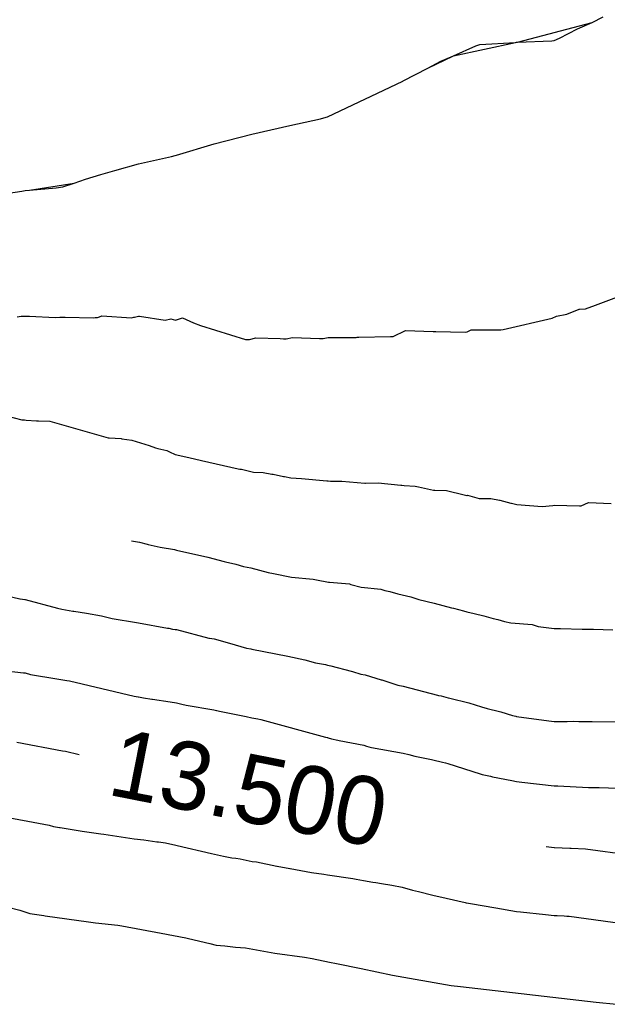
# Model space of a CAD drawing. Extents: x 158343 to 162498, y 431347 to 434500.
# Tile 135 of 220: x 159667 to 159682, y 433988 to 434014. Entities that reach past the tile are written whole.
import ezdxf

# ---------------------------------------------------------------- set-up
doc = ezdxf.new("R2010")
doc.units = 0
doc.header["$LTSCALE"] = 10
doc.header["$MEASUREMENT"] = 0
doc.layers.add('000_arcering', color=8, linetype='CONTINUOUS')
doc.layers.add('def. con-hoogtelijn (index)', color=8, linetype='CONTINUOUS')
doc.styles.add('Style-WORKING', font='WORKING.shx')

# ---------------------------------------------------------------- blocks, each defined once
blk = doc.blocks.new('bestaande hoogtelijnen')
at = {"layer": 'def. con-hoogtelijn (index)'}
for p, q in [((14.008, -52.427), (14.305, -52.278)), ((14.008, -52.427), (14.305, -52.278)), ((12.039, -52.95), (14.008, -52.427)), ((12.039, -52.95), (14.008, -52.427)), ((13.146, -52.843), (13.623, -52.596)), ((13.146, -52.843), (13.623, -52.596)), ((13.623, -52.596), (14.008, -52.427)), ((13.623, -52.596), (14.008, -52.427)), ((13.008, -52.911), (13.146, -52.843)), ((13.008, -52.911), (13.146, -52.843)), ((10.343, -53.316), (11.983, -52.957)), ((10.343, -53.316), (11.983, -52.957)), ((10.343, -53.316), (10.937, -53.052)), ((10.343, -53.316), (10.937, -53.052)), ((10.937, -53.052), (11.008, -53.021)), ((10.937, -53.052), (11.008, -53.021)), ((11.008, -53.021), (11.043, -53.017)), ((11.008, -53.021), (11.043, -53.017)), ((11.043, -53.017), (11.983, -52.957)), ((11.043, -53.017), (11.983, -52.957)), ((11.983, -52.957), (12.039, -52.95)), ((11.983, -52.957), (12.039, -52.95)), ((11.983, -52.957), (12.008, -52.953)), ((11.983, -52.957), (12.008, -52.953)), ((12.008, -52.953), (12.039, -52.95)), ((12.008, -52.953), (12.039, -52.95)), ((12.039, -52.95), (12.945, -52.918)), ((12.039, -52.95), (12.945, -52.918)), ((12.945, -52.918), (13.008, -52.911)), ((12.945, -52.918), (13.008, -52.911)), ((9.665, -53.638), (10.343, -53.316)), ((9.665, -53.638), (10.343, -53.316)), ((10.008, -53.457), (10.343, -53.316)), ((10.008, -53.457), (10.343, -53.316)), ((9.008, -53.976), (9.665, -53.638)), ((9.008, -53.976), (9.665, -53.638)), ((9.665, -53.638), (10.008, -53.457)), ((9.665, -53.638), (10.008, -53.457)), ((7.008, -54.928), (8.997, -53.981)), ((7.008, -54.928), (8.997, -53.981)), ((8.997, -53.981), (9.008, -53.976)), ((8.997, -53.981), (9.008, -53.976)), ((6.008, -55.157), (6.818, -54.981)), ((6.008, -55.157), (6.818, -54.981)), ((6.818, -54.981), (7.008, -54.928)), ((6.818, -54.981), (7.008, -54.928)), ((6.818, -54.981), (6.968, -54.941)), ((6.818, -54.981), (6.968, -54.941)), ((6.968, -54.941), (7.008, -54.928)), ((6.968, -54.941), (7.008, -54.928)), ((5.008, -55.383), (6.008, -55.157)), ((5.008, -55.383), (6.008, -55.157)), ((4.008, -55.645), (5.008, -55.383)), ((4.008, -55.645), (5.008, -55.383)), ((3.008, -55.945), (4.008, -55.645)), ((3.008, -55.945), (4.008, -55.645)), ((2.008, -56.176), (2.877, -55.981)), ((2.008, -56.176), (2.877, -55.981)), ((2.877, -55.981), (2.98, -55.953)), ((2.877, -55.981), (2.98, -55.953)), ((2.98, -55.953), (3.008, -55.945)), ((2.98, -55.953), (3.008, -55.945)), ((1.377, -56.35), (2.008, -56.176)), ((1.377, -56.35), (2.008, -56.176)), ((0.606, -56.58), (1.008, -56.455)), ((0.606, -56.58), (1.008, -56.455)), ((1.008, -56.455), (1.377, -56.35)), ((1.008, -56.455), (1.377, -56.35)), ((-0.877, -56.866), (0.305, -56.685)), ((-0.877, -56.866), (0.305, -56.685)), ((-0.877, -56.866), (-0.168, -56.805)), ((-0.877, -56.866), (-0.168, -56.805)), ((-0.168, -56.805), (0.008, -56.782)), ((-0.168, -56.805), (0.008, -56.782)), ((0.008, -56.782), (0.305, -56.685)), ((0.008, -56.782), (0.305, -56.685)), ((0.305, -56.685), (0.606, -56.58)), ((0.305, -56.685), (0.606, -56.58)), ((-1.685, -56.981), (-1.079, -56.894)), ((-1.685, -56.981), (-1.079, -56.894)), ((-1.079, -56.894), (-0.992, -56.88)), ((-1.079, -56.894), (-0.992, -56.88)), ((-0.992, -56.88), (-0.877, -56.866)), ((-0.992, -56.88), (-0.877, -56.866)), ((13.831, -60.009), (14.103, -59.909)), ((13.831, -60.009), (14.103, -59.909)), ((13.831, -60.009), (14.103, -59.909)), ((14.103, -59.909), (14.664, -59.697)), ((14.103, -59.909), (14.664, -59.697)), ((14.103, -59.909), (14.664, -59.697)), ((0.97, -60.219), (1.037, -60.198)), ((0.97, -60.219), (1.037, -60.198)), ((0.97, -60.219), (1.037, -60.198)), ((1.037, -60.198), (1.824, -60.244)), ((1.037, -60.198), (1.824, -60.244)), ((1.037, -60.198), (1.824, -60.244)), ((1.903, -60.229), (2.008, -60.2)), ((1.903, -60.229), (2.008, -60.2)), ((1.903, -60.229), (2.008, -60.2)), ((2.008, -60.2), (2.033, -60.205)), ((2.008, -60.2), (2.033, -60.205)), ((2.008, -60.2), (2.033, -60.205)), ((13.067, -60.207), (13.341, -60.147)), ((13.067, -60.207), (13.341, -60.147)), ((13.067, -60.207), (13.341, -60.147)), ((13.341, -60.147), (13.671, -60.016)), ((13.341, -60.147), (13.671, -60.016)), ((13.341, -60.147), (13.671, -60.016)), ((13.671, -60.016), (13.68, -60.015)), ((13.671, -60.016), (13.68, -60.015)), ((13.671, -60.016), (13.68, -60.015)), ((13.68, -60.015), (13.831, -60.009)), ((13.68, -60.015), (13.831, -60.009)), ((13.68, -60.015), (13.831, -60.009)), ((-1.201, -60.221), (-1.1, -60.207)), ((-1.201, -60.221), (-1.1, -60.207)), ((-1.201, -60.221), (-1.1, -60.207)), ((-1.1, -60.207), (-1.006, -60.206)), ((-1.1, -60.207), (-1.006, -60.206)), ((-1.1, -60.207), (-1.006, -60.206)), ((-1.006, -60.206), (-0.914, -60.207)), ((-1.006, -60.206), (-0.914, -60.207)), ((-1.006, -60.206), (-0.914, -60.207)), ((-0.914, -60.207), (-0.899, -60.205)), ((-0.914, -60.207), (-0.899, -60.205)), ((-0.914, -60.207), (-0.899, -60.205)), ((-0.899, -60.205), (-0.88, -60.203)), ((-0.899, -60.205), (-0.88, -60.203)), ((-0.899, -60.205), (-0.88, -60.203)), ((-0.88, -60.203), (-0.195, -60.24)), ((-0.88, -60.203), (-0.195, -60.24)), ((-0.88, -60.203), (-0.195, -60.24)), ((-0.195, -60.24), (-0.077, -60.23)), ((-0.195, -60.24), (-0.077, -60.23)), ((-0.195, -60.24), (-0.077, -60.23)), ((-0.077, -60.23), (-0.021, -60.231)), ((-0.077, -60.23), (-0.021, -60.231)), ((-0.077, -60.23), (-0.021, -60.231)), ((-0.021, -60.231), (0.033, -60.231)), ((-0.021, -60.231), (0.033, -60.231)), ((-0.021, -60.231), (0.033, -60.231)), ((0.033, -60.231), (0.063, -60.227)), ((0.033, -60.231), (0.063, -60.227)), ((0.033, -60.231), (0.063, -60.227)), ((0.063, -60.227), (0.812, -60.252)), ((0.063, -60.227), (0.812, -60.252)), ((0.063, -60.227), (0.812, -60.252)), ((0.812, -60.252), (0.862, -60.236)), ((0.812, -60.252), (0.862, -60.236)), ((0.812, -60.252), (0.862, -60.236)), ((0.862, -60.236), (0.891, -60.236)), ((0.862, -60.236), (0.891, -60.236)), ((0.862, -60.236), (0.891, -60.236)), ((0.891, -60.236), (0.92, -60.236)), ((0.891, -60.236), (0.92, -60.236)), ((0.891, -60.236), (0.92, -60.236)), ((0.92, -60.236), (0.97, -60.219)), ((0.92, -60.236), (0.97, -60.219)), ((0.92, -60.236), (0.97, -60.219)), ((1.824, -60.244), (1.886, -60.226)), ((1.824, -60.244), (1.886, -60.226)), ((1.824, -60.244), (1.886, -60.226)), ((1.886, -60.226), (1.903, -60.229)), ((1.886, -60.226), (1.903, -60.229)), ((1.886, -60.226), (1.903, -60.229)), ((2.033, -60.205), (2.716, -60.306)), ((2.033, -60.205), (2.716, -60.306)), ((2.033, -60.205), (2.716, -60.306)), ((2.716, -60.306), (2.861, -60.273)), ((2.716, -60.306), (2.861, -60.273)), ((2.716, -60.306), (2.861, -60.273)), ((2.861, -60.273), (2.986, -60.306)), ((2.861, -60.273), (2.986, -60.306)), ((2.861, -60.273), (2.986, -60.306)), ((2.986, -60.306), (3.003, -60.301)), ((2.986, -60.306), (3.003, -60.301)), ((2.986, -60.306), (3.003, -60.301)), ((3.003, -60.301), (3.008, -60.3)), ((3.003, -60.301), (3.008, -60.3)), ((3.003, -60.301), (3.008, -60.3)), ((3.008, -60.3), (3.175, -60.25)), ((3.008, -60.3), (3.175, -60.25)), ((3.008, -60.3), (3.175, -60.25)), ((3.175, -60.25), (3.461, -60.378)), ((3.175, -60.25), (3.461, -60.378)), ((3.175, -60.25), (3.461, -60.378)), ((3.461, -60.378), (3.645, -60.454)), ((3.461, -60.378), (3.645, -60.454)), ((3.461, -60.378), (3.645, -60.454)), ((3.645, -60.454), (4.841, -60.82)), ((3.645, -60.454), (4.841, -60.82)), ((3.645, -60.454), (4.841, -60.82)), ((11.652, -60.557), (12.954, -60.261)), ((11.652, -60.557), (12.954, -60.261)), ((11.652, -60.557), (12.954, -60.261)), ((12.954, -60.261), (13.067, -60.207)), ((12.954, -60.261), (13.067, -60.207)), ((12.954, -60.261), (13.067, -60.207)), ((8.741, -60.74), (9.072, -60.582)), ((8.741, -60.74), (9.072, -60.582)), ((8.741, -60.74), (9.072, -60.582)), ((9.072, -60.582), (9.801, -60.609)), ((9.072, -60.582), (9.801, -60.609)), ((9.072, -60.582), (9.801, -60.609)), ((9.801, -60.609), (9.878, -60.609)), ((9.801, -60.609), (9.878, -60.609)), ((9.801, -60.609), (9.878, -60.609)), ((9.878, -60.609), (10.65, -60.625)), ((9.878, -60.609), (10.65, -60.625)), ((9.878, -60.609), (10.65, -60.625)), ((10.65, -60.625), (10.651, -60.624)), ((10.65, -60.625), (10.651, -60.624)), ((10.65, -60.625), (10.651, -60.624)), ((10.651, -60.624), (10.7, -60.622)), ((10.651, -60.624), (10.7, -60.622)), ((10.651, -60.624), (10.7, -60.622)), ((10.7, -60.622), (10.809, -60.566)), ((10.7, -60.622), (10.809, -60.566)), ((10.7, -60.622), (10.809, -60.566)), ((10.809, -60.566), (11.59, -60.563)), ((10.809, -60.566), (11.59, -60.563)), ((10.809, -60.566), (11.59, -60.563)), ((11.59, -60.563), (11.652, -60.557)), ((11.59, -60.563), (11.652, -60.557)), ((11.59, -60.563), (11.652, -60.557)), ((4.841, -60.82), (4.942, -60.824)), ((4.841, -60.82), (4.942, -60.824)), ((4.841, -60.82), (4.942, -60.824)), ((4.942, -60.824), (5.109, -60.781)), ((4.942, -60.824), (5.109, -60.781)), ((4.942, -60.824), (5.109, -60.781)), ((5.109, -60.781), (5.759, -60.799)), ((5.109, -60.781), (5.759, -60.799)), ((5.109, -60.781), (5.759, -60.799)), ((5.759, -60.799), (5.841, -60.803)), ((5.759, -60.799), (5.841, -60.803)), ((5.759, -60.799), (5.841, -60.803)), ((5.841, -60.803), (5.918, -60.805)), ((5.841, -60.803), (5.918, -60.805)), ((5.841, -60.803), (5.918, -60.805)), ((5.918, -60.805), (6.085, -60.767)), ((5.918, -60.805), (6.085, -60.767)), ((5.918, -60.805), (6.085, -60.767)), ((6.085, -60.767), (6.793, -60.795)), ((6.085, -60.767), (6.793, -60.795)), ((6.085, -60.767), (6.793, -60.795)), ((6.793, -60.795), (6.889, -60.796)), ((6.793, -60.795), (6.889, -60.796)), ((6.793, -60.795), (6.889, -60.796)), ((6.889, -60.796), (7.024, -60.767)), ((6.889, -60.796), (7.024, -60.767)), ((6.889, -60.796), (7.024, -60.767)), ((7.024, -60.767), (7.764, -60.769)), ((7.024, -60.767), (7.764, -60.769)), ((7.024, -60.767), (7.764, -60.769)), ((7.764, -60.769), (7.789, -60.762)), ((7.764, -60.769), (7.789, -60.762)), ((7.764, -60.769), (7.789, -60.762)), ((7.789, -60.762), (7.835, -60.762)), ((7.789, -60.762), (7.835, -60.762)), ((7.789, -60.762), (7.835, -60.762)), ((7.835, -60.762), (7.841, -60.759)), ((7.835, -60.762), (7.841, -60.759)), ((7.835, -60.762), (7.841, -60.759)), ((7.841, -60.759), (8.675, -60.739)), ((7.841, -60.759), (8.675, -60.739)), ((7.841, -60.759), (8.675, -60.739)), ((8.675, -60.739), (8.741, -60.74)), ((8.675, -60.739), (8.741, -60.74)), ((8.675, -60.739), (8.741, -60.74)), ((-1.696, -62.787), (-1.08, -62.944)), ((-1.696, -62.787), (-1.08, -62.944)), ((-1.08, -62.944), (-1.043, -62.944)), ((-1.08, -62.944), (-1.043, -62.944)), ((-1.043, -62.944), (-1.006, -62.944)), ((-1.043, -62.944), (-1.006, -62.944)), ((-1.006, -62.944), (-0.966, -62.955)), ((-1.006, -62.944), (-0.966, -62.955)), ((-0.966, -62.955), (-0.692, -62.97)), ((-0.966, -62.955), (-0.692, -62.97)), ((-0.692, -62.97), (-0.681, -62.973)), ((-0.692, -62.97), (-0.681, -62.973)), ((-0.681, -62.973), (-0.659, -62.973)), ((-0.681, -62.973), (-0.659, -62.973)), ((-0.659, -62.973), (-0.637, -62.973)), ((-0.659, -62.973), (-0.637, -62.973)), ((-0.637, -62.973), (-0.337, -62.984)), ((-0.637, -62.973), (-0.337, -62.984)), ((-0.337, -62.984), (1.206, -63.427)), ((-0.337, -62.984), (1.206, -63.427)), ((1.206, -63.427), (1.229, -63.427)), ((1.206, -63.427), (1.229, -63.427)), ((1.229, -63.427), (1.544, -63.445)), ((1.229, -63.427), (1.544, -63.445)), ((1.544, -63.445), (1.561, -63.449)), ((1.544, -63.445), (1.561, -63.449)), ((1.561, -63.449), (1.834, -63.489)), ((1.561, -63.449), (1.834, -63.489)), ((1.834, -63.489), (2.291, -63.625)), ((1.834, -63.489), (2.291, -63.625)), ((2.291, -63.625), (2.456, -63.689)), ((2.291, -63.625), (2.456, -63.689)), ((2.456, -63.689), (2.514, -63.704)), ((2.456, -63.689), (2.514, -63.704)), ((2.514, -63.704), (2.755, -63.762)), ((2.514, -63.704), (2.755, -63.762)), ((2.755, -63.762), (2.829, -63.793)), ((2.755, -63.762), (2.829, -63.793)), ((2.829, -63.793), (2.974, -63.866)), ((2.829, -63.793), (2.974, -63.866)), ((2.974, -63.866), (3.341, -63.948)), ((2.974, -63.866), (3.341, -63.948)), ((3.341, -63.948), (3.675, -64.021)), ((3.341, -63.948), (3.675, -64.021)), ((3.675, -64.021), (4.648, -64.245)), ((3.675, -64.021), (4.648, -64.245)), ((4.648, -64.245), (4.692, -64.255)), ((4.648, -64.245), (4.692, -64.255)), ((4.692, -64.255), (4.733, -64.257)), ((4.692, -64.255), (4.733, -64.257)), ((4.733, -64.257), (5.048, -64.332)), ((4.733, -64.257), (5.048, -64.332)), ((5.048, -64.332), (5.308, -64.339)), ((5.048, -64.332), (5.308, -64.339)), ((5.308, -64.339), (5.538, -64.385)), ((5.308, -64.339), (5.538, -64.385)), ((5.538, -64.385), (5.571, -64.387)), ((5.538, -64.385), (5.571, -64.387)), ((5.571, -64.387), (5.842, -64.45)), ((5.571, -64.387), (5.842, -64.45)), ((5.842, -64.45), (5.873, -64.451)), ((5.842, -64.45), (5.873, -64.451)), ((5.873, -64.451), (6.039, -64.486)), ((5.873, -64.451), (6.039, -64.486)), ((6.039, -64.486), (6.322, -64.498)), ((6.039, -64.486), (6.322, -64.498)), ((6.322, -64.498), (6.989, -64.563)), ((6.322, -64.498), (6.989, -64.563)), ((6.989, -64.563), (7.008, -64.563)), ((6.989, -64.563), (7.008, -64.563)), ((7.008, -64.563), (7.027, -64.563)), ((7.008, -64.563), (7.027, -64.563)), ((7.027, -64.563), (7.088, -64.568)), ((7.027, -64.563), (7.088, -64.568)), ((7.088, -64.568), (7.384, -64.569)), ((7.088, -64.568), (7.384, -64.569)), ((7.384, -64.569), (7.997, -64.622)), ((7.384, -64.569), (7.997, -64.622)), ((7.997, -64.622), (8.015, -64.622)), ((7.997, -64.622), (8.015, -64.622)), ((8.015, -64.622), (8.349, -64.614)), ((8.015, -64.622), (8.349, -64.614)), ((8.349, -64.614), (8.949, -64.68)), ((8.349, -64.614), (8.949, -64.68)), ((8.949, -64.68), (8.976, -64.681)), ((8.949, -64.68), (8.976, -64.681)), ((8.976, -64.681), (9.035, -64.69)), ((8.976, -64.681), (9.035, -64.69)), ((9.035, -64.69), (9.326, -64.701)), ((9.035, -64.69), (9.326, -64.701)), ((9.326, -64.701), (9.415, -64.722)), ((9.326, -64.701), (9.415, -64.722)), ((9.415, -64.722), (9.816, -64.809)), ((9.415, -64.722), (9.816, -64.809)), ((9.816, -64.809), (9.832, -64.809)), ((9.816, -64.809), (9.832, -64.809)), ((9.832, -64.809), (9.847, -64.809)), ((9.832, -64.809), (9.847, -64.809)), ((9.847, -64.809), (10.156, -64.815)), ((9.847, -64.809), (10.156, -64.815)), ((10.156, -64.815), (10.625, -64.932)), ((10.156, -64.815), (10.625, -64.932)), ((10.625, -64.932), (10.691, -64.947)), ((10.625, -64.932), (10.691, -64.947)), ((10.691, -64.947), (10.7, -64.947)), ((10.691, -64.947), (10.7, -64.947)), ((10.7, -64.947), (10.71, -64.946)), ((10.7, -64.947), (10.71, -64.946)), ((10.71, -64.946), (11.018, -65.028)), ((10.71, -64.946), (11.018, -65.028)), ((11.018, -65.028), (11.33, -65.027)), ((11.018, -65.028), (11.33, -65.027)), ((11.33, -65.027), (11.556, -65.077)), ((11.33, -65.027), (11.556, -65.077)), ((11.556, -65.077), (11.568, -65.077)), ((11.556, -65.077), (11.568, -65.077)), ((11.568, -65.077), (11.861, -65.156)), ((11.568, -65.077), (11.861, -65.156)), ((13.717, -65.225), (13.918, -65.14)), ((13.717, -65.225), (13.918, -65.14)), ((13.918, -65.14), (14.518, -65.158)), ((13.918, -65.14), (14.518, -65.158)), ((11.861, -65.156), (11.875, -65.154)), ((11.861, -65.156), (11.875, -65.154)), ((11.875, -65.154), (12.022, -65.19)), ((11.875, -65.154), (12.022, -65.19)), ((12.022, -65.19), (12.688, -65.239)), ((12.022, -65.19), (12.688, -65.239)), ((12.688, -65.239), (12.967, -65.211)), ((12.688, -65.239), (12.967, -65.211)), ((12.967, -65.211), (13.008, -65.204)), ((12.967, -65.211), (13.008, -65.204)), ((13.008, -65.204), (13.675, -65.224)), ((13.008, -65.204), (13.675, -65.224)), ((13.675, -65.224), (13.717, -65.225)), ((13.675, -65.224), (13.717, -65.225)), ((1.819, -66.154), (2.031, -66.189)), ((1.819, -66.154), (2.031, -66.189)), ((1.819, -66.154), (2.031, -66.189)), ((2.031, -66.189), (2.237, -66.239)), ((2.031, -66.189), (2.237, -66.239)), ((2.031, -66.189), (2.237, -66.239)), ((2.237, -66.239), (2.265, -66.244)), ((2.237, -66.239), (2.265, -66.244)), ((2.237, -66.239), (2.265, -66.244)), ((2.265, -66.244), (2.58, -66.315)), ((2.265, -66.244), (2.58, -66.315)), ((2.265, -66.244), (2.58, -66.315)), ((2.58, -66.315), (2.961, -66.384)), ((2.58, -66.315), (2.961, -66.384)), ((2.58, -66.315), (2.961, -66.384)), ((2.961, -66.384), (3.008, -66.393)), ((2.961, -66.384), (3.008, -66.393)), ((2.961, -66.384), (3.008, -66.393)), ((3.008, -66.393), (3.842, -66.586)), ((3.008, -66.393), (3.842, -66.586)), ((3.008, -66.393), (3.842, -66.586)), ((3.842, -66.586), (4.271, -66.698)), ((3.842, -66.586), (4.271, -66.698)), ((3.842, -66.586), (4.271, -66.698)), ((4.271, -66.698), (4.309, -66.706)), ((4.271, -66.698), (4.309, -66.706)), ((4.271, -66.698), (4.309, -66.706)), ((4.309, -66.706), (4.58, -66.771)), ((4.309, -66.706), (4.58, -66.771)), ((4.309, -66.706), (4.58, -66.771)), ((4.58, -66.771), (4.783, -66.827)), ((4.58, -66.771), (4.783, -66.827)), ((4.58, -66.771), (4.783, -66.827)), ((4.783, -66.827), (4.98, -66.866)), ((4.783, -66.827), (4.98, -66.866)), ((4.783, -66.827), (4.98, -66.866)), ((4.98, -66.866), (5.205, -66.931)), ((4.98, -66.866), (5.205, -66.931)), ((4.98, -66.866), (5.205, -66.931)), ((5.205, -66.931), (5.437, -66.985)), ((5.205, -66.931), (5.437, -66.985)), ((5.205, -66.931), (5.437, -66.985)), ((5.437, -66.985), (5.58, -67.015)), ((5.437, -66.985), (5.58, -67.015)), ((5.437, -66.985), (5.58, -67.015)), ((5.58, -67.015), (6.054, -67.109)), ((5.58, -67.015), (6.054, -67.109)), ((5.58, -67.015), (6.054, -67.109)), ((6.054, -67.109), (6.626, -67.164)), ((6.054, -67.109), (6.626, -67.164)), ((6.054, -67.109), (6.626, -67.164)), ((6.626, -67.164), (6.85, -67.211)), ((6.626, -67.164), (6.85, -67.211)), ((6.626, -67.164), (6.85, -67.211)), ((6.85, -67.211), (6.903, -67.215)), ((6.85, -67.211), (6.903, -67.215)), ((6.85, -67.211), (6.903, -67.215)), ((6.903, -67.215), (7.035, -67.24)), ((6.903, -67.215), (7.035, -67.24)), ((6.903, -67.215), (7.035, -67.24)), ((-1.992, -67.487), (-1.135, -67.686)), ((-1.992, -67.487), (-1.135, -67.686)), ((7.035, -67.24), (7.06, -67.246)), ((7.035, -67.24), (7.06, -67.246)), ((7.035, -67.24), (7.06, -67.246)), ((7.06, -67.246), (7.586, -67.292)), ((7.06, -67.246), (7.586, -67.292)), ((7.06, -67.246), (7.586, -67.292)), ((7.586, -67.292), (7.629, -67.304)), ((7.586, -67.292), (7.629, -67.304)), ((7.586, -67.292), (7.629, -67.304)), ((7.629, -67.304), (7.901, -67.374)), ((7.629, -67.304), (7.901, -67.374)), ((7.629, -67.304), (7.901, -67.374)), ((7.901, -67.374), (8.415, -67.431)), ((7.901, -67.374), (8.415, -67.431)), ((7.901, -67.374), (8.415, -67.431)), ((8.415, -67.431), (8.529, -67.464)), ((8.415, -67.431), (8.529, -67.464)), ((8.415, -67.431), (8.529, -67.464)), ((8.529, -67.464), (8.656, -67.49)), ((8.529, -67.464), (8.656, -67.49)), ((8.529, -67.464), (8.656, -67.49)), ((8.656, -67.49), (8.867, -67.555)), ((8.656, -67.49), (8.867, -67.555)), ((8.656, -67.49), (8.867, -67.555)), ((-1.135, -67.686), (-1.128, -67.687)), ((-1.135, -67.686), (-1.128, -67.687)), ((-1.128, -67.687), (-0.999, -67.701)), ((-1.128, -67.687), (-0.999, -67.701)), ((-0.999, -67.701), (-0.992, -67.701)), ((-0.999, -67.701), (-0.992, -67.701)), ((-0.992, -67.701), (-0.135, -67.936)), ((-0.992, -67.701), (-0.135, -67.936)), ((8.867, -67.555), (8.872, -67.556)), ((8.867, -67.555), (8.872, -67.556)), ((8.867, -67.555), (8.872, -67.556)), ((8.872, -67.556), (9.216, -67.631)), ((8.872, -67.556), (9.216, -67.631)), ((8.872, -67.556), (9.216, -67.631)), ((9.216, -67.631), (9.428, -67.7)), ((9.216, -67.631), (9.428, -67.7)), ((9.216, -67.631), (9.428, -67.7)), ((9.428, -67.7), (9.831, -67.8)), ((9.428, -67.7), (9.831, -67.8)), ((9.428, -67.7), (9.831, -67.8)), ((-0.135, -67.936), (-0.019, -67.955)), ((-0.135, -67.936), (-0.019, -67.955)), ((-0.019, -67.955), (0.267, -68.009)), ((-0.019, -67.955), (0.267, -68.009)), ((0.267, -68.009), (0.293, -68.013)), ((0.267, -68.009), (0.293, -68.013)), ((0.293, -68.013), (0.634, -68.067)), ((0.293, -68.013), (0.634, -68.067)), ((9.831, -67.8), (10.286, -67.921)), ((9.831, -67.8), (10.286, -67.921)), ((9.831, -67.8), (10.286, -67.921)), ((10.286, -67.921), (10.342, -67.933)), ((10.286, -67.921), (10.342, -67.933)), ((10.286, -67.921), (10.342, -67.933)), ((10.342, -67.933), (10.606, -68.004)), ((10.342, -67.933), (10.606, -68.004)), ((10.342, -67.933), (10.606, -68.004)), ((10.606, -68.004), (10.696, -68.03)), ((10.606, -68.004), (10.696, -68.03)), ((10.606, -68.004), (10.696, -68.03)), ((0.634, -68.067), (1.026, -68.138)), ((0.634, -68.067), (1.026, -68.138)), ((1.026, -68.138), (1.312, -68.205)), ((1.026, -68.138), (1.312, -68.205)), ((1.312, -68.205), (1.953, -68.31)), ((1.312, -68.205), (1.953, -68.31)), ((10.696, -68.03), (10.89, -68.073)), ((10.696, -68.03), (10.89, -68.073)), ((10.696, -68.03), (10.89, -68.073)), ((10.89, -68.073), (11.141, -68.134)), ((10.89, -68.073), (11.141, -68.134)), ((10.89, -68.073), (11.141, -68.134)), ((11.141, -68.134), (11.393, -68.202)), ((11.141, -68.134), (11.393, -68.202)), ((11.141, -68.134), (11.393, -68.202)), ((11.393, -68.202), (11.519, -68.232)), ((11.393, -68.202), (11.519, -68.232)), ((11.393, -68.202), (11.519, -68.232)), ((11.519, -68.232), (11.69, -68.282)), ((11.519, -68.232), (11.69, -68.282)), ((11.519, -68.232), (11.69, -68.282)), ((1.953, -68.31), (2.008, -68.32)), ((1.953, -68.31), (2.008, -68.32)), ((2.008, -68.32), (2.771, -68.459)), ((2.008, -68.32), (2.771, -68.459)), ((2.771, -68.459), (2.809, -68.466)), ((2.771, -68.459), (2.809, -68.466)), ((2.809, -68.466), (2.903, -68.484)), ((2.809, -68.466), (2.903, -68.484)), ((2.903, -68.484), (2.981, -68.496)), ((2.903, -68.484), (2.981, -68.496)), ((2.981, -68.496), (3.008, -68.5)), ((2.981, -68.496), (3.008, -68.5)), ((3.008, -68.5), (3.865, -68.724)), ((3.008, -68.5), (3.865, -68.724)), ((11.69, -68.282), (11.856, -68.324)), ((11.69, -68.282), (11.856, -68.324)), ((11.69, -68.282), (11.856, -68.324)), ((11.856, -68.324), (12.427, -68.366)), ((11.856, -68.324), (12.427, -68.366)), ((11.856, -68.324), (12.427, -68.366)), ((12.427, -68.366), (12.58, -68.415)), ((12.427, -68.366), (12.58, -68.415)), ((12.427, -68.366), (12.58, -68.415)), ((12.58, -68.415), (13.008, -68.474)), ((12.58, -68.415), (13.008, -68.474)), ((12.58, -68.415), (13.008, -68.474)), ((13.008, -68.474), (13.177, -68.474)), ((13.008, -68.474), (13.177, -68.474)), ((13.008, -68.474), (13.177, -68.474)), ((13.177, -68.474), (13.748, -68.491)), ((13.177, -68.474), (13.748, -68.491)), ((13.177, -68.474), (13.748, -68.491)), ((13.748, -68.491), (13.837, -68.488)), ((13.748, -68.491), (13.837, -68.488)), ((13.748, -68.491), (13.837, -68.488)), ((13.837, -68.488), (14.008, -68.488)), ((13.837, -68.488), (14.008, -68.488)), ((13.837, -68.488), (14.008, -68.488)), ((14.008, -68.488), (14.044, -68.488)), ((14.008, -68.488), (14.044, -68.488)), ((14.008, -68.488), (14.044, -68.488)), ((14.044, -68.488), (14.558, -68.503)), ((14.044, -68.488), (14.558, -68.503)), ((14.044, -68.488), (14.558, -68.503)), ((3.865, -68.724), (3.884, -68.728)), ((3.865, -68.724), (3.884, -68.728)), ((3.884, -68.728), (4.006, -68.748)), ((3.884, -68.728), (4.006, -68.748)), ((4.006, -68.748), (4.414, -68.861)), ((4.006, -68.748), (4.414, -68.861)), ((4.414, -68.861), (4.416, -68.861)), ((4.414, -68.861), (4.416, -68.861)), ((4.416, -68.861), (4.865, -68.99)), ((4.416, -68.861), (4.865, -68.99)), ((4.865, -68.99), (4.983, -69.013)), ((4.865, -68.99), (4.983, -69.013)), ((4.983, -69.013), (5.008, -69.019)), ((4.983, -69.013), (5.008, -69.019)), ((5.008, -69.019), (5.958, -69.205)), ((5.008, -69.019), (5.958, -69.205)), ((5.958, -69.205), (6.407, -69.298)), ((5.958, -69.205), (6.407, -69.298)), ((6.407, -69.298), (6.693, -69.376)), ((6.407, -69.298), (6.693, -69.376)), ((-1.807, -69.558), (-1.034, -69.642)), ((-1.807, -69.558), (-1.034, -69.642)), ((-1.807, -69.558), (-1.034, -69.642)), ((6.693, -69.376), (6.957, -69.427)), ((6.693, -69.376), (6.957, -69.427)), ((6.957, -69.427), (7.008, -69.439)), ((6.957, -69.427), (7.008, -69.439)), ((7.008, -69.439), (7.095, -69.463)), ((7.008, -69.439), (7.095, -69.463)), ((7.095, -69.463), (7.638, -69.603)), ((7.095, -69.463), (7.638, -69.603)), ((-1.034, -69.642), (-0.992, -69.647)), ((-1.034, -69.642), (-0.992, -69.647)), ((-1.034, -69.642), (-0.992, -69.647)), ((-0.992, -69.647), (-0.849, -69.686)), ((-0.992, -69.647), (-0.849, -69.686)), ((-0.992, -69.647), (-0.849, -69.686)), ((-0.849, -69.686), (-0.152, -69.8)), ((-0.849, -69.686), (-0.152, -69.8)), ((-0.849, -69.686), (-0.152, -69.8)), ((-0.152, -69.8), (-0.105, -69.808)), ((-0.152, -69.8), (-0.105, -69.808)), ((-0.152, -69.8), (-0.105, -69.808)), ((-0.105, -69.808), (0.056, -69.836)), ((-0.105, -69.808), (0.056, -69.836)), ((-0.105, -69.808), (0.056, -69.836)), ((0.056, -69.836), (0.112, -69.845)), ((0.056, -69.836), (0.112, -69.845)), ((0.056, -69.836), (0.112, -69.845)), ((7.638, -69.603), (7.666, -69.609)), ((7.638, -69.603), (7.666, -69.609)), ((7.666, -69.609), (7.893, -69.675)), ((7.666, -69.609), (7.893, -69.675)), ((7.893, -69.675), (8.002, -69.696)), ((7.893, -69.675), (8.002, -69.696)), ((8.002, -69.696), (8.424, -69.826)), ((8.002, -69.696), (8.424, -69.826)), ((8.424, -69.826), (8.434, -69.828)), ((8.424, -69.826), (8.434, -69.828)), ((8.434, -69.828), (8.444, -69.831)), ((8.434, -69.828), (8.444, -69.831)), ((8.444, -69.831), (8.869, -69.969)), ((8.444, -69.831), (8.869, -69.969)), ((0.112, -69.845), (0.178, -69.857)), ((0.112, -69.845), (0.178, -69.857)), ((0.112, -69.845), (0.178, -69.857)), ((0.178, -69.857), (1.892, -70.26)), ((0.178, -69.857), (1.892, -70.26)), ((0.178, -69.857), (1.892, -70.26)), ((8.869, -69.969), (9.008, -69.994)), ((8.869, -69.969), (9.008, -69.994)), ((9.008, -69.994), (9.918, -70.235)), ((9.008, -69.994), (9.918, -70.235)), ((1.892, -70.26), (1.999, -70.277)), ((1.892, -70.26), (1.999, -70.277)), ((1.892, -70.26), (1.999, -70.277)), ((1.999, -70.277), (2.008, -70.279)), ((1.999, -70.277), (2.008, -70.279)), ((1.999, -70.277), (2.008, -70.279)), ((2.008, -70.279), (2.135, -70.302)), ((2.008, -70.279), (2.135, -70.302)), ((2.008, -70.279), (2.135, -70.302)), ((2.135, -70.302), (2.363, -70.341)), ((2.135, -70.302), (2.363, -70.341)), ((2.135, -70.302), (2.363, -70.341)), ((2.363, -70.341), (2.379, -70.344)), ((2.363, -70.341), (2.379, -70.344)), ((2.363, -70.341), (2.379, -70.344)), ((2.379, -70.344), (2.848, -70.412)), ((2.379, -70.344), (2.848, -70.412)), ((2.379, -70.344), (2.848, -70.412)), ((9.918, -70.235), (9.944, -70.241)), ((9.918, -70.235), (9.944, -70.241)), ((9.944, -70.241), (10.018, -70.257)), ((9.944, -70.241), (10.018, -70.257)), ((10.018, -70.257), (10.2, -70.309)), ((10.018, -70.257), (10.2, -70.309)), ((10.2, -70.309), (10.242, -70.319)), ((10.2, -70.309), (10.242, -70.319)), ((10.242, -70.319), (10.744, -70.441)), ((10.242, -70.319), (10.744, -70.441)), ((2.848, -70.412), (3.008, -70.437)), ((2.848, -70.412), (3.008, -70.437)), ((2.848, -70.412), (3.008, -70.437)), ((3.008, -70.437), (3.151, -70.475)), ((3.008, -70.437), (3.151, -70.475)), ((3.008, -70.437), (3.151, -70.475)), ((3.151, -70.475), (3.264, -70.496)), ((3.151, -70.475), (3.264, -70.496)), ((3.151, -70.475), (3.264, -70.496)), ((3.264, -70.496), (3.998, -70.619)), ((3.264, -70.496), (3.998, -70.619)), ((3.264, -70.496), (3.998, -70.619)), ((3.998, -70.619), (4.066, -70.637)), ((3.998, -70.619), (4.066, -70.637)), ((3.998, -70.619), (4.066, -70.637)), ((10.744, -70.441), (11.086, -70.54)), ((10.744, -70.441), (11.086, -70.54)), ((11.086, -70.54), (11.229, -70.586)), ((11.086, -70.54), (11.229, -70.586)), ((11.229, -70.586), (11.56, -70.67)), ((11.229, -70.586), (11.56, -70.67)), ((4.066, -70.637), (4.076, -70.639)), ((4.066, -70.637), (4.076, -70.639)), ((4.066, -70.637), (4.076, -70.639)), ((4.076, -70.639), (4.151, -70.661)), ((4.076, -70.639), (4.151, -70.661)), ((4.076, -70.639), (4.151, -70.661)), ((4.151, -70.661), (4.856, -70.801)), ((4.151, -70.661), (4.856, -70.801)), ((4.151, -70.661), (4.856, -70.801)), ((4.856, -70.801), (5.008, -70.834)), ((4.856, -70.801), (5.008, -70.834)), ((4.856, -70.801), (5.008, -70.834)), ((5.008, -70.834), (5.166, -70.865)), ((5.008, -70.834), (5.166, -70.865)), ((5.008, -70.834), (5.166, -70.865)), ((5.166, -70.865), (5.241, -70.881)), ((5.166, -70.865), (5.241, -70.881)), ((5.166, -70.865), (5.241, -70.881)), ((5.241, -70.881), (6.956, -71.349)), ((5.241, -70.881), (6.956, -71.349)), ((5.241, -70.881), (6.956, -71.349)), ((11.56, -70.67), (11.597, -70.678)), ((11.56, -70.67), (11.597, -70.678)), ((11.597, -70.678), (11.902, -70.775)), ((11.597, -70.678), (11.902, -70.775)), ((11.902, -70.775), (11.987, -70.791)), ((11.902, -70.775), (11.987, -70.791)), ((11.987, -70.791), (12.008, -70.796)), ((11.987, -70.791), (12.008, -70.796)), ((12.008, -70.796), (12.865, -70.915)), ((12.008, -70.796), (12.865, -70.915)), ((12.865, -70.915), (13.008, -70.93)), ((12.865, -70.915), (13.008, -70.93)), ((13.008, -70.93), (13.009, -70.93)), ((13.008, -70.93), (13.009, -70.93)), ((13.009, -70.93), (13.346, -70.929)), ((13.009, -70.93), (13.346, -70.929)), ((13.346, -70.929), (13.525, -70.924)), ((13.346, -70.929), (13.525, -70.924)), ((13.525, -70.924), (13.66, -70.932)), ((13.525, -70.924), (13.66, -70.932)), ((13.66, -70.932), (14.002, -70.93)), ((13.66, -70.932), (14.002, -70.93)), ((14.002, -70.93), (14.008, -70.931)), ((14.002, -70.93), (14.008, -70.931)), ((14.008, -70.931), (14.015, -70.931)), ((14.008, -70.931), (14.015, -70.931)), ((14.015, -70.931), (14.872, -70.94)), ((14.015, -70.931), (14.872, -70.94)), ((6.956, -71.349), (7, -71.358)), ((6.956, -71.349), (7, -71.358)), ((6.956, -71.349), (7, -71.358)), ((7, -71.358), (7.008, -71.36)), ((7, -71.358), (7.008, -71.36)), ((7, -71.358), (7.008, -71.36)), ((7.008, -71.36), (7.023, -71.364)), ((7.008, -71.36), (7.023, -71.364)), ((7.008, -71.36), (7.023, -71.364)), ((7.023, -71.364), (7.113, -71.387)), ((7.023, -71.364), (7.113, -71.387)), ((7.023, -71.364), (7.113, -71.387)), ((7.113, -71.387), (7.279, -71.424)), ((7.113, -71.387), (7.279, -71.424)), ((7.113, -71.387), (7.279, -71.424)), ((-1.215, -71.476), (-0.002, -71.706)), ((-1.215, -71.476), (-0.002, -71.706)), ((7.279, -71.424), (7.317, -71.435)), ((7.279, -71.424), (7.317, -71.435)), ((7.279, -71.424), (7.317, -71.435)), ((7.317, -71.435), (7.969, -71.563)), ((7.317, -71.435), (7.969, -71.563)), ((7.317, -71.435), (7.969, -71.563)), ((7.969, -71.563), (8.04, -71.584)), ((7.969, -71.563), (8.04, -71.584)), ((7.969, -71.563), (8.04, -71.584)), ((8.04, -71.584), (8.041, -71.585)), ((8.04, -71.584), (8.041, -71.585)), ((8.04, -71.584), (8.041, -71.585)), ((8.041, -71.585), (8.105, -71.599)), ((8.041, -71.585), (8.105, -71.599)), ((8.041, -71.585), (8.105, -71.599)), ((8.105, -71.599), (8.176, -71.622)), ((8.105, -71.599), (8.176, -71.622)), ((8.105, -71.599), (8.176, -71.622)), ((8.176, -71.622), (9.008, -71.77)), ((8.176, -71.622), (9.008, -71.77)), ((8.176, -71.622), (9.008, -71.77)), ((-0.002, -71.706), (0.078, -71.72)), ((-0.002, -71.706), (0.078, -71.72)), ((0.078, -71.72), (0.432, -71.803)), ((0.078, -71.72), (0.432, -71.803)), ((9.008, -71.77), (9.16, -71.81)), ((9.008, -71.77), (9.16, -71.81)), ((9.008, -71.77), (9.16, -71.81)), ((9.16, -71.81), (9.319, -71.846)), ((9.16, -71.81), (9.319, -71.846)), ((9.16, -71.81), (9.319, -71.846)), ((9.319, -71.846), (9.763, -71.941)), ((9.319, -71.846), (9.763, -71.941)), ((9.319, -71.846), (9.763, -71.941)), ((9.763, -71.941), (9.793, -71.95)), ((9.763, -71.941), (9.793, -71.95)), ((9.763, -71.941), (9.793, -71.95)), ((9.793, -71.95), (10.047, -72.01)), ((9.793, -71.95), (10.047, -72.01)), ((9.793, -71.95), (10.047, -72.01)), ((10.047, -72.01), (10.131, -72.03)), ((10.047, -72.01), (10.131, -72.03)), ((10.047, -72.01), (10.131, -72.03)), ((10.131, -72.03), (10.188, -72.047)), ((10.131, -72.03), (10.188, -72.047)), ((10.131, -72.03), (10.188, -72.047)), ((10.188, -72.047), (11.045, -72.319)), ((10.188, -72.047), (11.045, -72.319)), ((10.188, -72.047), (11.045, -72.319)), ((11.045, -72.319), (11.1, -72.333)), ((11.045, -72.319), (11.1, -72.333)), ((11.045, -72.319), (11.1, -72.333)), ((11.1, -72.333), (11.322, -72.382)), ((11.1, -72.333), (11.322, -72.382)), ((11.1, -72.333), (11.322, -72.382)), ((11.322, -72.382), (11.372, -72.398)), ((11.322, -72.382), (11.372, -72.398)), ((11.322, -72.382), (11.372, -72.398)), ((11.372, -72.398), (11.883, -72.494)), ((11.372, -72.398), (11.883, -72.494)), ((11.372, -72.398), (11.883, -72.494)), ((11.883, -72.494), (12.008, -72.521)), ((11.883, -72.494), (12.008, -72.521)), ((11.883, -72.494), (12.008, -72.521)), ((12.008, -72.521), (12.151, -72.541)), ((12.008, -72.521), (12.151, -72.541)), ((12.008, -72.521), (12.151, -72.541)), ((12.151, -72.541), (13.008, -72.632)), ((12.151, -72.541), (13.008, -72.632)), ((12.151, -72.541), (13.008, -72.632)), ((13.008, -72.632), (13.015, -72.633)), ((13.008, -72.632), (13.015, -72.633)), ((13.008, -72.632), (13.015, -72.633)), ((13.015, -72.633), (13.071, -72.633)), ((13.015, -72.633), (13.071, -72.633)), ((13.015, -72.633), (13.071, -72.633)), ((13.071, -72.633), (13.101, -72.632)), ((13.071, -72.633), (13.101, -72.632)), ((13.071, -72.633), (13.101, -72.632)), ((13.101, -72.632), (13.914, -72.676)), ((13.101, -72.632), (13.914, -72.676)), ((13.101, -72.632), (13.914, -72.676)), ((13.914, -72.676), (13.971, -72.675)), ((13.914, -72.676), (13.971, -72.675)), ((13.914, -72.676), (13.971, -72.675)), ((13.971, -72.675), (14.008, -72.678)), ((13.971, -72.675), (14.008, -72.678)), ((13.971, -72.675), (14.008, -72.678)), ((14.008, -72.678), (14.05, -72.681)), ((14.008, -72.678), (14.05, -72.681)), ((14.008, -72.678), (14.05, -72.681)), ((14.05, -72.681), (14.193, -72.682)), ((14.05, -72.681), (14.193, -72.682)), ((14.05, -72.681), (14.193, -72.682)), ((14.193, -72.682), (14.944, -72.704)), ((14.193, -72.682), (14.944, -72.704)), ((14.193, -72.682), (14.944, -72.704)), ((-1.772, -73.412), (-0.357, -73.679)), ((-1.772, -73.412), (-0.357, -73.679)), ((-1.772, -73.412), (-0.357, -73.679)), ((-0.357, -73.679), (-0.243, -73.714)), ((-0.357, -73.679), (-0.243, -73.714)), ((-0.357, -73.679), (-0.243, -73.714)), ((-0.243, -73.714), (-0.083, -73.739)), ((-0.243, -73.714), (-0.083, -73.739)), ((-0.243, -73.714), (-0.083, -73.739)), ((-0.083, -73.739), (-0.069, -73.74)), ((-0.083, -73.739), (-0.069, -73.74)), ((-0.083, -73.739), (-0.069, -73.74)), ((-0.069, -73.74), (0.516, -73.838)), ((-0.069, -73.74), (0.516, -73.838)), ((-0.069, -73.74), (0.516, -73.838)), ((0.516, -73.838), (1.008, -73.908)), ((0.516, -73.838), (1.008, -73.908)), ((0.516, -73.838), (1.008, -73.908)), ((1.008, -73.908), (1.087, -73.918)), ((1.008, -73.908), (1.087, -73.918)), ((1.008, -73.908), (1.087, -73.918)), ((1.087, -73.918), (1.89, -74.039)), ((1.087, -73.918), (1.89, -74.039)), ((1.087, -73.918), (1.89, -74.039)), ((1.89, -74.039), (2.144, -74.067)), ((1.89, -74.039), (2.144, -74.067)), ((1.89, -74.039), (2.144, -74.067)), ((2.144, -74.067), (2.492, -74.113)), ((2.144, -74.067), (2.492, -74.113)), ((2.144, -74.067), (2.492, -74.113)), ((2.492, -74.113), (2.535, -74.121)), ((2.492, -74.113), (2.535, -74.121)), ((2.492, -74.113), (2.535, -74.121)), ((2.535, -74.121), (2.718, -74.148)), ((2.535, -74.121), (2.718, -74.148)), ((2.535, -74.121), (2.718, -74.148)), ((2.718, -74.148), (2.996, -74.203)), ((2.718, -74.148), (2.996, -74.203)), ((2.718, -74.148), (2.996, -74.203)), ((2.996, -74.203), (3.027, -74.21)), ((2.996, -74.203), (3.027, -74.21)), ((2.996, -74.203), (3.027, -74.21)), ((3.027, -74.21), (3.939, -74.422)), ((3.027, -74.21), (3.939, -74.422)), ((3.027, -74.21), (3.939, -74.422)), ((12.794, -74.239), (13.008, -74.264)), ((12.794, -74.239), (13.008, -74.264)), ((13.008, -74.264), (13.012, -74.264)), ((13.008, -74.264), (13.012, -74.264)), ((13.012, -74.264), (13.418, -74.286)), ((13.012, -74.264), (13.418, -74.286)), ((3.939, -74.422), (4.18, -74.476)), ((3.939, -74.422), (4.18, -74.476)), ((3.939, -74.422), (4.18, -74.476)), ((4.18, -74.476), (4.253, -74.494)), ((4.18, -74.476), (4.253, -74.494)), ((4.18, -74.476), (4.253, -74.494)), ((4.253, -74.494), (4.479, -74.544)), ((4.253, -74.494), (4.479, -74.544)), ((4.253, -74.494), (4.479, -74.544)), ((13.418, -74.286), (13.437, -74.287)), ((13.418, -74.286), (13.437, -74.287)), ((13.437, -74.287), (13.458, -74.288)), ((13.437, -74.287), (13.458, -74.288)), ((13.458, -74.288), (13.833, -74.299)), ((13.458, -74.288), (13.833, -74.299)), ((13.833, -74.299), (15.547, -74.538)), ((13.833, -74.299), (15.547, -74.538)), ((4.479, -74.544), (4.579, -74.552)), ((4.479, -74.544), (4.579, -74.552)), ((4.479, -74.544), (4.579, -74.552)), ((4.579, -74.552), (4.697, -74.568)), ((4.579, -74.552), (4.697, -74.568)), ((4.579, -74.552), (4.697, -74.568)), ((4.697, -74.568), (5.015, -74.641)), ((4.697, -74.568), (5.015, -74.641)), ((4.697, -74.568), (5.015, -74.641)), ((5.015, -74.641), (5.131, -74.649)), ((5.015, -74.641), (5.131, -74.649)), ((5.015, -74.641), (5.131, -74.649)), ((5.131, -74.649), (5.663, -74.76)), ((5.131, -74.649), (5.663, -74.76)), ((5.131, -74.649), (5.663, -74.76)), ((5.663, -74.76), (5.675, -74.763)), ((5.663, -74.76), (5.675, -74.763)), ((5.663, -74.76), (5.675, -74.763)), ((5.675, -74.763), (6.008, -74.823)), ((5.675, -74.763), (6.008, -74.823)), ((5.675, -74.763), (6.008, -74.823)), ((6.008, -74.823), (6.016, -74.824)), ((6.008, -74.823), (6.016, -74.824)), ((6.008, -74.823), (6.016, -74.824)), ((6.016, -74.824), (6.581, -74.926)), ((6.016, -74.824), (6.581, -74.926)), ((6.016, -74.824), (6.581, -74.926)), ((6.581, -74.926), (6.914, -74.972)), ((6.581, -74.926), (6.914, -74.972)), ((6.581, -74.926), (6.914, -74.972)), ((6.914, -74.972), (7.008, -74.988)), ((6.914, -74.972), (7.008, -74.988)), ((6.914, -74.972), (7.008, -74.988)), ((7.008, -74.988), (7.675, -75.087)), ((7.008, -74.988), (7.675, -75.087)), ((7.008, -74.988), (7.675, -75.087)), ((7.675, -75.087), (7.762, -75.103)), ((7.675, -75.087), (7.762, -75.103)), ((7.675, -75.087), (7.762, -75.103)), ((7.762, -75.103), (7.96, -75.142)), ((7.762, -75.103), (7.96, -75.142)), ((7.762, -75.103), (7.96, -75.142)), ((7.96, -75.142), (8.209, -75.182)), ((7.96, -75.142), (8.209, -75.182)), ((7.96, -75.142), (8.209, -75.182)), ((8.209, -75.182), (8.289, -75.197)), ((8.209, -75.182), (8.289, -75.197)), ((8.209, -75.182), (8.289, -75.197)), ((8.289, -75.197), (8.437, -75.219)), ((8.289, -75.197), (8.437, -75.219)), ((8.289, -75.197), (8.437, -75.219)), ((8.437, -75.219), (8.707, -75.263)), ((8.437, -75.219), (8.707, -75.263)), ((8.437, -75.219), (8.707, -75.263)), ((8.707, -75.263), (8.985, -75.319)), ((8.707, -75.263), (8.985, -75.319)), ((8.707, -75.263), (8.985, -75.319)), ((8.985, -75.319), (9.26, -75.396)), ((8.985, -75.319), (9.26, -75.396)), ((8.985, -75.319), (9.26, -75.396)), ((9.26, -75.396), (9.414, -75.433)), ((9.26, -75.396), (9.414, -75.433)), ((9.26, -75.396), (9.414, -75.433)), ((9.414, -75.433), (9.791, -75.532)), ((9.414, -75.433), (9.791, -75.532)), ((9.414, -75.433), (9.791, -75.532)), ((9.791, -75.532), (10.147, -75.61)), ((9.791, -75.532), (10.147, -75.61)), ((9.791, -75.532), (10.147, -75.61)), ((10.147, -75.61), (10.65, -75.725)), ((10.147, -75.61), (10.65, -75.725)), ((10.147, -75.61), (10.65, -75.725)), ((10.65, -75.725), (10.675, -75.731)), ((10.65, -75.725), (10.675, -75.731)), ((10.65, -75.725), (10.675, -75.731)), ((10.675, -75.731), (10.69, -75.733)), ((10.675, -75.731), (10.69, -75.733)), ((10.675, -75.731), (10.69, -75.733)), ((10.69, -75.733), (10.791, -75.749)), ((10.69, -75.733), (10.791, -75.749)), ((10.69, -75.733), (10.791, -75.749)), ((10.791, -75.749), (11.458, -75.866)), ((10.791, -75.749), (11.458, -75.866)), ((10.791, -75.749), (11.458, -75.866)), ((-1.474, -75.841), (-1.136, -75.93)), ((-1.474, -75.841), (-1.136, -75.93)), ((-1.136, -75.93), (-0.872, -76.012)), ((-1.136, -75.93), (-0.872, -76.012)), ((-0.872, -76.012), (-0.496, -76.068)), ((-0.872, -76.012), (-0.496, -76.068)), ((-0.496, -76.068), (-0.465, -76.072)), ((-0.496, -76.068), (-0.465, -76.072)), ((-0.465, -76.072), (0.684, -76.237)), ((-0.465, -76.072), (0.684, -76.237)), ((11.458, -75.866), (12.008, -75.957)), ((11.458, -75.866), (12.008, -75.957)), ((11.458, -75.866), (12.008, -75.957)), ((12.008, -75.957), (12.112, -75.968)), ((12.008, -75.957), (12.112, -75.968)), ((12.008, -75.957), (12.112, -75.968)), ((12.112, -75.968), (12.779, -76.044)), ((12.112, -75.968), (12.779, -76.044)), ((12.112, -75.968), (12.779, -76.044)), ((12.779, -76.044), (13.008, -76.067)), ((12.779, -76.044), (13.008, -76.067)), ((12.779, -76.044), (13.008, -76.067)), ((13.008, -76.067), (13.085, -76.071)), ((13.008, -76.067), (13.085, -76.071)), ((13.008, -76.067), (13.085, -76.071)), ((13.085, -76.071), (13.27, -76.077)), ((13.085, -76.071), (13.27, -76.077)), ((13.085, -76.071), (13.27, -76.077)), ((13.27, -76.077), (13.341, -76.081)), ((13.27, -76.077), (13.341, -76.081)), ((13.27, -76.077), (13.341, -76.081)), ((13.341, -76.081), (13.403, -76.087)), ((13.341, -76.081), (13.403, -76.087)), ((13.341, -76.081), (13.403, -76.087)), ((13.403, -76.087), (15.403, -76.365)), ((13.403, -76.087), (15.403, -76.365)), ((13.403, -76.087), (15.403, -76.365)), ((0.684, -76.237), (0.868, -76.26)), ((0.684, -76.237), (0.868, -76.26)), ((0.868, -76.26), (1.462, -76.325)), ((0.868, -76.26), (1.462, -76.325)), ((1.462, -76.325), (1.562, -76.344)), ((1.462, -76.325), (1.562, -76.344)), ((1.562, -76.344), (2.607, -76.534)), ((1.562, -76.344), (2.607, -76.534)), ((2.607, -76.534), (3.257, -76.662)), ((2.607, -76.534), (3.257, -76.662)), ((3.257, -76.662), (3.329, -76.679)), ((3.257, -76.662), (3.329, -76.679)), ((3.329, -76.679), (3.891, -76.805)), ((3.329, -76.679), (3.891, -76.805)), ((3.891, -76.805), (4.062, -76.848)), ((3.891, -76.805), (4.062, -76.848)), ((4.062, -76.848), (4.295, -76.867)), ((4.062, -76.848), (4.295, -76.867)), ((4.295, -76.867), (4.571, -76.903)), ((4.295, -76.867), (4.571, -76.903)), ((4.571, -76.903), (4.84, -76.923)), ((4.571, -76.903), (4.84, -76.923)), ((4.84, -76.923), (5.618, -77.064)), ((4.84, -76.923), (5.618, -77.064)), ((5.618, -77.064), (6.395, -77.172)), ((5.618, -77.064), (6.395, -77.172)), ((6.395, -77.172), (6.599, -77.209)), ((6.395, -77.172), (6.599, -77.209)), ((6.599, -77.209), (7.061, -77.3)), ((6.599, -77.209), (7.061, -77.3)), ((7.061, -77.3), (7.249, -77.336)), ((7.061, -77.3), (7.249, -77.336)), ((7.249, -77.336), (7.897, -77.466)), ((7.249, -77.336), (7.897, -77.466)), ((7.897, -77.466), (8.729, -77.648)), ((7.897, -77.466), (8.729, -77.648)), ((8.729, -77.648), (10.284, -77.921)), ((8.729, -77.648), (10.284, -77.921)), ((10.284, -77.921), (10.528, -77.947)), ((10.284, -77.921), (10.528, -77.947)), ((10.528, -77.947), (14.12, -78.364)), ((10.528, -77.947), (14.12, -78.364)), ((14.12, -78.364), (14.654, -78.417)), ((14.12, -78.364), (14.654, -78.417))]:
    blk.add_line(p, q, dxfattribs=at)
at = {"layer": 'def. con-hoogtelijn (index)', "style": 'Style-WORKING'}
blk.add_text('13.500', height=1.8, rotation=348.8491, dxfattribs=at).set_placement((1.141, -72.86))
blk.add_text('13.500', height=1.8, rotation=348.8491, dxfattribs=at).set_placement((1.141, -72.86))

msp = doc.modelspace()

# ---------------------------------------------------------------- block references
at = {"layer": '000_arcering'}
msp.add_blockref('bestaande hoogtelijnen', (159667.804, 434066.432), dxfattribs=at)

doc.saveas('drawing.dxf')
